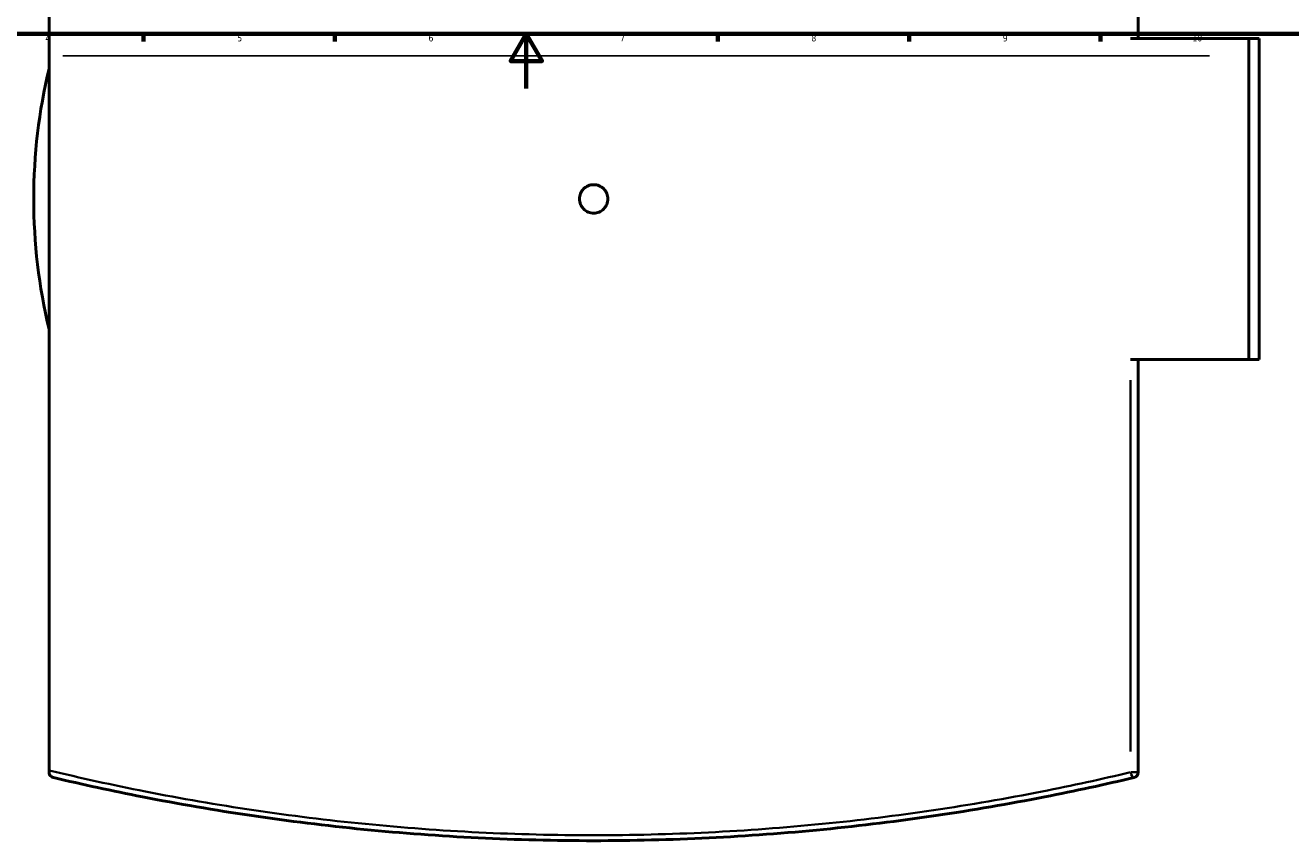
# Model space of a CAD drawing. Header units: millimetres. Extents: x -604 to 1145, y -317 to 908.
# Tile 4 of 10: x 237 to 700, y -275 to 23. Entities that reach past the tile are written whole.
import ezdxf

# ---------------------------------------------------------------- set-up
doc = ezdxf.new("R2010")
doc.units = ezdxf.units.MM
for name, color, linetype, lineweight in [('Border (ANSI)', 7, 'Continuous', 70), ('Sketch Geometry (ANSI)', 7, 'Continuous', 25), ('Visible (ANSI)', 7, 'Continuous', 50), ('Visible Narrow (ANSI)', 7, 'Continuous', 35)]:
    doc.layers.add(name, color=color, linetype=linetype, lineweight=lineweight)
doc.styles.add('Note Text (ANSI)', font='tahoma.ttf')

# ---------------------------------------------------------------- blocks, each defined once
blk = doc.blocks.new('Borders Default Border')
at = {"layer": 'Border (ANSI)'}
for p, q in [((280.33, 20), (280.33, 17.2)), ((350.42, 20), (350.42, 17.2)), ((490.58, 20), (490.58, 17.2)), ((560.67, 20), (560.67, 17.2)), ((630.75, 20), (630.75, 17.2))]:
    blk.add_line(p, q, dxfattribs=at)
at = {"layer": 'Border (ANSI)', "flags": 128}
for points in [[(20, 20), (20, 574), (821, 574), (821, 20), (20, 20)], [(420.5, 0), (420.5, 20), (414.73, 10), (426.27, 10), (420.5, 20)]]:
    blk.add_lwpolyline(points, dxfattribs=at)
at = {"layer": 'Border (ANSI)', "color": 5, "true_color": 0x0000ff, "char_height": 2.4, "attachment_point": 7, "style": 'Note Text (ANSI)'}
for s, insert in [('4', (244.45, 17.2)), ('5', (314.67, 17.15)), ('6', (384.69, 17.15)), ('7', (454.8, 17.2)), ('8', (524.84, 17.15)), ('9', (594.92, 17.15)), ('10', (664.35, 17.15))]:
    blk.add_mtext(s, dxfattribs=dict(at, insert=insert))

msp = doc.modelspace()

# ---------------------------------------------------------------- linework, layer by layer
at = {"layer": 'Sketch Geometry (ANSI)'}
msp.add_line((250.81, 11.92), (670.6, 11.92), dxfattribs=at)
at = {"layer": 'Visible (ANSI)'}
for p, q in [((245.81, -249.73), (245.81, 168.77)), ((644.51, 18.27), (644.51, 169.44)), ((641.72, 18.27), (685.01, 18.27)), ((685.01, -99.23), (685.01, 18.27)), ((685.01, 18.27), (688.81, 18.27)), ((688.81, -99.23), (688.81, 18.27)), ((685.01, -99.23), (641.72, -99.23)), ((644.51, -250.4), (644.51, -99.23)), ((688.81, -99.23), (685.01, -99.23)), ((245.81, -249.73), (245.81, -250.4))]:
    msp.add_line(p, q, dxfattribs=at)
for centre, radius, start, end in [((445.16, -40.48), 205, 166.517, 193.483), ((642.51, -250.4), 2, 283.3407, 0)]:
    msp.add_arc(centre, radius, start, end, dxfattribs=at)
for points, knots in [([(450.36, -40.48), (450.36, -41.13), (450.23, -41.83), (449.7, -43.11), (449.3, -43.7), (448.37, -44.62), (447.79, -45.02), (446.51, -45.55), (445.81, -45.68), (444.51, -45.68), (443.81, -45.55), (442.53, -45.02), (441.94, -44.62), (441.02, -43.7), (440.62, -43.11), (440.09, -41.83), (439.96, -41.13), (439.96, -39.83), (440.09, -39.13), (440.62, -37.85), (441.02, -37.27), (441.94, -36.34), (442.53, -35.94), (443.81, -35.41), (444.51, -35.28), (445.81, -35.28), (446.51, -35.41), (447.79, -35.94), (448.37, -36.34), (449.3, -37.27), (449.7, -37.85), (450.23, -39.13), (450.36, -39.83), (450.36, -40.48)], [0, 0, 0, 0, 0.195879, 0.195879, 0.391757, 0.391757, 0.587636, 0.587636, 0.783514, 0.783514, 0.979393, 0.979393, 1.175272, 1.175272, 1.37115, 1.37115, 1.567029, 1.567029, 1.762907, 1.762907, 1.958786, 1.958786, 2.154665, 2.154665, 2.350543, 2.350543, 2.546422, 2.546422, 2.7423, 2.7423, 2.938179, 2.938179, 3.134058, 3.134058, 3.134058, 3.134058]), ([(247.35, -252.35), (247.34, -252.35), (247.34, -252.35), (247.09, -252.29), (246.86, -252.18), (246.45, -251.89), (246.26, -251.7), (246.01, -251.3), (245.92, -251.11), (245.83, -250.73), (245.81, -250.57), (245.81, -250.4)], [-0.3962685, -0.3962685, -0.3962685, -0.3962685, -0.3951449, -0.3951449, -0.2607165, -0.2607165, -0.1391602, -0.1391602, -0.0547402, -0.0547402, 0, 0, 0, 0]), ([(247.35, -252.35), (258.05, -254.88), (268.94, -257.25), (306.2, -264.57), (333.35, -268.61), (388.73, -274.07), (416.95, -275.48), (445.16, -275.48), (473.37, -275.48), (501.58, -274.07), (556.96, -268.61), (584.12, -264.57), (621.38, -257.25), (632.27, -254.88), (642.97, -252.35)], [1.439896, 1.439896, 1.439896, 1.439896, 5.004229, 5.004229, 13.448074, 13.448074, 21.891925, 21.891925, 21.891925, 30.335776, 30.335776, 38.779621, 38.779621, 42.343809, 42.343809, 42.343809, 42.343809])]:
    msp.add_open_spline(points, degree=3, knots=knots, dxfattribs=at)
at = {"layer": 'Visible Narrow (ANSI)'}
for p, q in [((641.72, -106.79), (641.72, -242.84)), ((641.91, -250.4), (644.5, -250.4))]:
    msp.add_line(p, q, dxfattribs=at)
msp.add_ellipse((642.51, -250.4), major_axis=(0.46, -1.95), ratio=0.384103, start_param=4.704635, end_param=6.200104, dxfattribs=at)
msp.add_open_spline([(641.72, -250.4), (631.09, -252.93), (620.27, -255.29), (583.24, -262.59), (556.25, -266.63), (501.23, -272.08), (473.19, -273.48), (445.16, -273.48), (417.12, -273.48), (389.09, -272.08), (334.06, -266.63), (307.08, -262.59), (269.09, -255.1), (257.33, -252.52), (245.81, -249.73)], degree=3, knots=[-42.343809, -42.343809, -42.343809, -42.343809, -38.779621, -38.779621, -30.335776, -30.335776, -21.891925, -21.891925, -21.891925, -13.448074, -13.448074, -5.004229, -5.004229, -1.127988, -1.127988, -1.127988, -1.127988], dxfattribs=at)

# ---------------------------------------------------------------- block references
msp.add_blockref('Borders Default Border', (0, 0))

doc.saveas('drawing.dxf')
